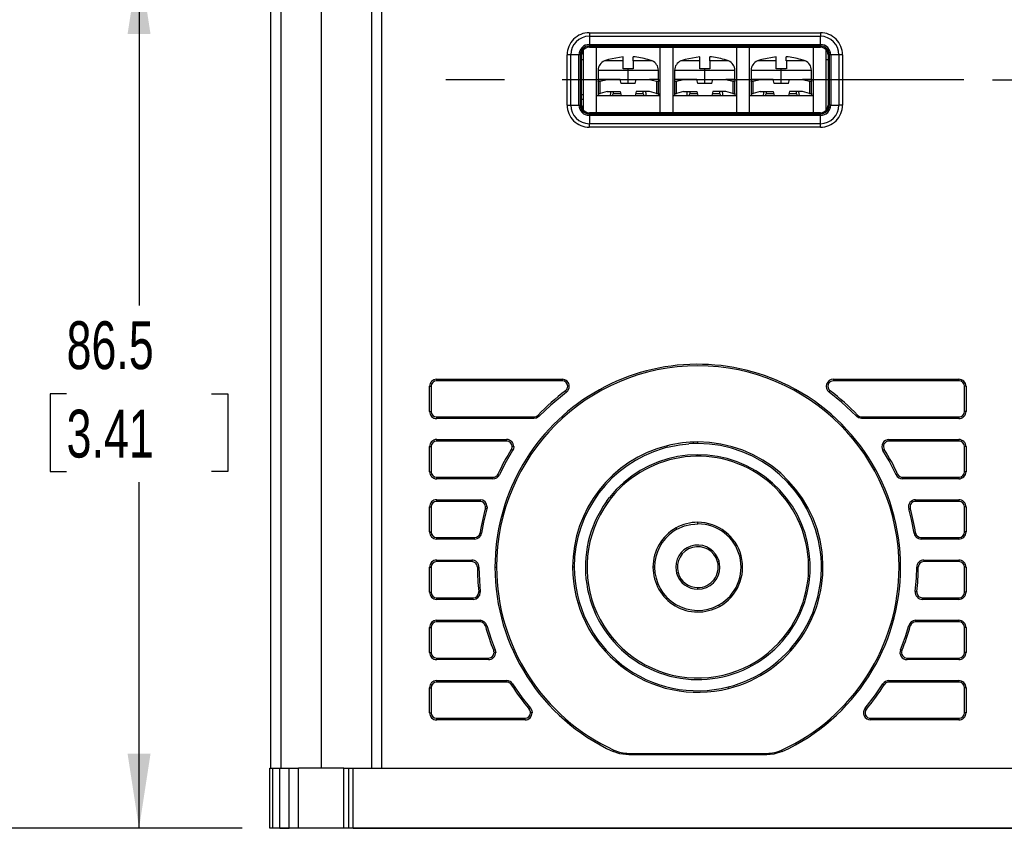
# Model space of a CAD drawing. Header units: millimetres. Extents: x 0 to 629, y 0 to 486.
# Tile 3 of 16: x 114 to 212, y 81 to 162. Entities that reach past the tile are written whole.
import ezdxf

# ---------------------------------------------------------------- set-up
doc = ezdxf.new("R2010")
doc.units = ezdxf.units.MM
doc.header["$LTSCALE"] = 2.25
doc.linetypes.add('CENTERX2', pattern=[20.32, 12.7, -2.54, 2.54, -2.54])
doc.layers.add('CENTER', color=40, linetype='CENTERX2')
doc.layers.add('DIMENSIONS', color=140, linetype='Continuous', lineweight=25)
doc.styles.add('SLDTEXTSTYLE0', font='TXT', dxfattribs={"width": 0.7})
doc.dimstyles.new('SLDDIMSTYLE0', dxfattribs={"dimtxt": 4.855518, "dimasz": 7.4295, "dimexe": 0, "dimexo": 0.0625, "dimgap": 1.213879, "dimtad": 0, "dimtih": 1, "dimtoh": 1, "dimdec": 1, "dimrnd": 1e-09, "dimzin": 4, "dimdsep": 46, "dimtxsty": 'SLDTEXTSTYLE0', "dimsah": 1, "dimcen": 0.09, "dimadec": 0, "dimazin": 1, "dimtfac": 1, "dimtdec": 1, "dimtofl": 0, "dimtmove": 0, "dimatfit": 3, "dimfxl": 0, "dimfrac": 2, "dimtolj": 1, "dimtzin": 12, "dimarcsym": 0})
doc.dimstyles.new('SLDDIMSTYLE1', dxfattribs={"dimtxt": 4.855518, "dimasz": 7.4295, "dimexe": 0, "dimexo": 0.0625, "dimgap": 1.213879, "dimtad": 0, "dimtih": 1, "dimtoh": 1, "dimdec": 1, "dimrnd": 1e-09, "dimzin": 12, "dimdsep": 46, "dimtxsty": 'SLDTEXTSTYLE0', "dimsah": 1, "dimcen": 0.09, "dimadec": 0, "dimazin": 3, "dimtfac": 1, "dimtdec": 1, "dimtofl": 0, "dimtmove": 0, "dimatfit": 3, "dimfxl": 0, "dimfrac": 2, "dimtolj": 1, "dimtzin": 12, "dimarcsym": 0})

# ---------------------------------------------------------------- blocks, each defined once
blk = doc.blocks.new('_D')
at = {"layer": 'DIMENSIONS'}
for p, q in [((209.243, 212.328), (265.759, 212.328)), ((258.615, 212.328), (258.615, 155.632)), ((251.401, 146.828), (249.77, 146.828)), ((249.77, 146.828), (249.77, 139.111)), ((265.829, 146.828), (267.46, 146.828)), ((267.46, 146.828), (267.46, 139.111)), ((249.77, 139.111), (251.401, 139.111)), ((267.46, 139.111), (265.829, 139.111)), ((258.615, 81.328), (258.615, 138.024)), ((226.555, 81.328), (265.759, 81.328))]:
    blk.add_line(p, q, dxfattribs=at)
for points in [[(258.615, 212.328), (257.472, 204.898), (259.758, 204.898)], [(258.615, 81.328), (259.758, 88.757), (257.472, 88.757)]]:
    blk.add_solid(points, dxfattribs=at)
at = {"layer": 'DIMENSIONS', "char_height": 4.7625, "attachment_point": 1, "style": 'SLDTEXTSTYLE0'}
for s, insert in [('131.0', (249.381, 154.054)), ('5.16', (251.401, 145.25))]:
    blk.add_mtext(s, dxfattribs=dict(at, insert=insert))
blk = doc.blocks.new('_D_1')
at = {"layer": 'DIMENSIONS'}
for p, q in [((210.438, 155.825), (244.615, 155.825)), ((237.471, 155.825), (237.471, 127.38)), ((230.257, 118.576), (228.626, 118.576)), ((228.626, 118.576), (228.626, 110.859)), ((244.685, 118.576), (246.316, 118.576)), ((246.316, 118.576), (246.316, 110.859)), ((228.626, 110.859), (230.257, 110.859)), ((246.316, 110.859), (244.685, 110.859)), ((237.471, 81.328), (237.471, 109.772)), ((226.45, 81.328), (244.615, 81.328))]:
    blk.add_line(p, q, dxfattribs=at)
for points in [[(237.471, 155.825), (236.328, 148.396), (238.614, 148.396)], [(237.471, 81.328), (238.614, 88.757), (236.328, 88.757)]]:
    blk.add_solid(points, dxfattribs=at)
at = {"layer": 'DIMENSIONS', "char_height": 4.7625, "attachment_point": 1, "style": 'SLDTEXTSTYLE0'}
for s, insert in [('74.5', (230.257, 125.803)), ('2.93', (230.257, 116.999))]:
    blk.add_mtext(s, dxfattribs=dict(at, insert=insert))
blk = doc.blocks.new('_D_2')
at = {"layer": 'DIMENSIONS'}
for p, q in [((148.448, 167.825), (118.315, 167.825)), ((125.459, 167.825), (125.459, 133.38)), ((118.244, 124.576), (116.614, 124.576)), ((116.614, 124.576), (116.614, 116.859)), ((132.673, 124.576), (134.304, 124.576)), ((134.304, 124.576), (134.304, 116.859)), ((116.614, 116.859), (118.244, 116.859)), ((134.304, 116.859), (132.673, 116.859)), ((125.459, 81.328), (125.459, 115.772)), ((135.735, 81.328), (118.315, 81.328))]:
    blk.add_line(p, q, dxfattribs=at)
for points in [[(125.459, 167.825), (124.316, 160.396), (126.602, 160.396)], [(125.459, 81.328), (126.602, 88.757), (124.316, 88.757)]]:
    blk.add_solid(points, dxfattribs=at)
at = {"layer": 'DIMENSIONS', "char_height": 4.7625, "attachment_point": 1, "style": 'SLDTEXTSTYLE0'}
for s, insert in [('86.5', (118.244, 131.803)), ('3.41', (118.244, 122.999))]:
    blk.add_mtext(s, dxfattribs=dict(at, insert=insert))
blk = doc.blocks.new('_D_3')
at = {"layer": 'DIMENSIONS'}
for p, q in [((138.437, 188.379), (94.099, 188.379)), ((101.243, 188.379), (101.243, 143.657)), ((94.028, 134.853), (92.398, 134.853)), ((92.398, 134.853), (92.398, 127.136)), ((108.457, 134.853), (110.088, 134.853)), ((110.088, 134.853), (110.088, 127.136)), ((92.398, 127.136), (94.028, 127.136)), ((110.088, 127.136), (108.457, 127.136)), ((101.243, 81.328), (101.243, 126.049)), ((135.735, 81.328), (94.099, 81.328))]:
    blk.add_line(p, q, dxfattribs=at)
for points in [[(101.243, 188.379), (100.1, 180.949), (102.386, 180.949)], [(101.243, 81.328), (102.386, 88.757), (100.1, 88.757)]]:
    blk.add_solid(points, dxfattribs=at)
at = {"layer": 'DIMENSIONS', "char_height": 4.7625, "attachment_point": 1, "style": 'SLDTEXTSTYLE0'}
for s, insert in [('107.1', (92.009, 142.079)), ('4.21', (94.028, 133.275))]:
    blk.add_mtext(s, dxfattribs=dict(at, insert=insert))

msp = doc.modelspace()

# ---------------------------------------------------------------- linework, layer by layer
for p, q in [((138.593, 87.328), (138.593, 185.928)), ((139.593, 87.328), (139.593, 185.928)), ((143.593, 185.928), (143.593, 87.328)), ((148.593, 185.928), (148.593, 87.328)), ((149.593, 185.928), (149.593, 87.328)), ((170.293, 160.535), (170.293, 160.181)), ((170.293, 160.535), (193.293, 160.535)), ((170.293, 160.181), (193.293, 160.181)), ((170.293, 160.181), (170.293, 159.36)), ((193.293, 160.535), (193.293, 160.181)), ((193.293, 159.36), (193.293, 160.181)), ((169.707, 152.829), (169.707, 158.82)), ((170.293, 159.36), (193.293, 159.36)), ((170.293, 159.36), (170.293, 159.216)), ((170.293, 159.216), (193.293, 159.216)), ((170.293, 159.093), (170.293, 159.216)), ((170.293, 159.093), (193.293, 159.093)), ((171.007, 152.557), (171.007, 159.093)), ((177.327, 159.093), (177.327, 152.557)), ((178.627, 152.557), (178.627, 159.093)), ((184.947, 159.093), (184.947, 152.557)), ((186.247, 152.557), (186.247, 159.093)), ((192.567, 159.093), (192.567, 152.557)), ((193.293, 159.36), (193.293, 159.216)), ((193.293, 159.093), (193.293, 159.216)), ((193.867, 152.818), (193.867, 158.831)), ((168.439, 158.328), (168.086, 158.328)), ((168.086, 153.328), (168.086, 158.328)), ((168.439, 153.328), (168.439, 158.328)), ((169.26, 158.328), (168.439, 158.328)), ((169.26, 153.328), (169.26, 158.328)), ((169.405, 158.328), (169.26, 158.328)), ((169.405, 153.328), (169.405, 158.328)), ((169.405, 158.328), (169.527, 158.328)), ((169.523, 153.328), (169.527, 158.328)), ((169.526, 157.878), (169.707, 157.878)), ((173.667, 158.138), (172.217, 157.85)), ((173.667, 157.718), (173.667, 158.138)), ((174.667, 157.718), (174.667, 158.138)), ((181.287, 158.138), (179.837, 157.85)), ((181.287, 157.718), (181.287, 158.138)), ((182.287, 157.718), (182.287, 158.138)), ((188.907, 158.138), (187.457, 157.85)), ((188.907, 157.718), (188.907, 158.138)), ((189.907, 157.718), (189.907, 158.138)), ((193.867, 157.878), (194.059, 157.878)), ((194.059, 158.328), (194.181, 158.328)), ((194.059, 158.328), (194.063, 153.328)), ((194.326, 158.328), (194.181, 158.328)), ((194.181, 158.328), (194.181, 153.328)), ((194.326, 158.328), (194.326, 153.328)), ((195.146, 158.328), (194.326, 158.328)), ((195.5, 158.328), (195.146, 158.328)), ((195.146, 158.328), (195.146, 153.328)), ((195.5, 158.328), (195.5, 153.328)), ((173.667, 157.718), (171.794, 157.718)), ((174.167, 156.928), (173.667, 156.928)), ((174.167, 156.79), (174.167, 156.928)), ((174.667, 156.928), (174.167, 156.928)), ((176.541, 157.718), (174.667, 157.718)), ((181.287, 157.718), (179.414, 157.718)), ((181.787, 156.928), (181.287, 156.928)), ((181.787, 156.79), (181.787, 156.928)), ((182.287, 156.928), (181.787, 156.928)), ((184.161, 157.718), (182.287, 157.718)), ((188.907, 157.718), (187.034, 157.718)), ((189.407, 156.928), (188.907, 156.928)), ((189.407, 156.79), (189.407, 156.928)), ((189.907, 156.928), (189.407, 156.928)), ((191.781, 157.718), (189.907, 157.718)), ((171.167, 156.79), (171.167, 155.878)), ((171.167, 156.79), (174.167, 156.79)), ((171.167, 155.878), (171.167, 155.692)), ((172.06, 155.878), (171.167, 155.878)), ((171.367, 155.692), (172.06, 155.878)), ((173.367, 155.878), (172.06, 155.878)), ((173.367, 155.878), (174.167, 155.878)), ((173.467, 155.478), (173.367, 155.878)), ((174.167, 155.878), (174.167, 156.79)), ((174.167, 156.79), (177.167, 156.79)), ((174.167, 155.878), (174.967, 155.878)), ((174.167, 155.478), (174.167, 155.878)), ((174.867, 155.478), (174.967, 155.878)), ((174.967, 155.878), (176.275, 155.878)), ((176.275, 155.878), (176.967, 155.692)), ((177.167, 155.878), (176.275, 155.878)), ((177.167, 155.878), (177.167, 156.79)), ((177.167, 155.878), (177.167, 155.692)), ((178.787, 156.79), (178.787, 155.878)), ((178.787, 156.79), (181.787, 156.79)), ((178.787, 155.878), (178.787, 155.692)), ((179.68, 155.878), (178.787, 155.878)), ((178.987, 155.692), (179.68, 155.878)), ((180.987, 155.878), (179.68, 155.878)), ((181.087, 155.478), (180.987, 155.878)), ((180.987, 155.878), (181.787, 155.878)), ((181.787, 156.79), (184.787, 156.79)), ((181.787, 155.878), (181.787, 156.79)), ((181.787, 155.878), (182.587, 155.878)), ((181.787, 155.478), (181.787, 155.878)), ((182.487, 155.478), (182.587, 155.878)), ((182.587, 155.878), (183.895, 155.878)), ((183.895, 155.878), (184.587, 155.692)), ((184.787, 155.878), (183.895, 155.878)), ((184.787, 155.878), (184.787, 156.79)), ((184.787, 155.878), (184.787, 155.692)), ((186.407, 156.79), (186.407, 155.878)), ((186.407, 156.79), (189.407, 156.79)), ((186.407, 155.878), (186.407, 155.692)), ((187.3, 155.878), (186.407, 155.878)), ((186.607, 155.692), (187.3, 155.878)), ((188.607, 155.878), (187.3, 155.878)), ((188.707, 155.478), (188.607, 155.878)), ((188.607, 155.878), (189.407, 155.878)), ((189.407, 155.878), (189.407, 156.79)), ((189.407, 156.79), (192.407, 156.79)), ((189.407, 155.878), (190.219, 155.878)), ((189.407, 155.478), (189.407, 155.878)), ((190.107, 155.478), (190.207, 155.878)), ((190.207, 155.878), (191.515, 155.878)), ((191.515, 155.878), (192.207, 155.692)), ((192.407, 155.878), (191.515, 155.878)), ((192.407, 155.878), (192.407, 156.79)), ((192.407, 155.878), (192.407, 155.692)), ((171.167, 155.692), (171.167, 154.492)), ((171.367, 154.492), (171.367, 155.692)), ((174.867, 155.478), (173.467, 155.478)), ((176.967, 155.692), (176.967, 154.492)), ((177.167, 154.492), (177.167, 155.692)), ((178.787, 155.692), (178.787, 154.492)), ((178.987, 154.492), (178.987, 155.692)), ((182.487, 155.478), (181.087, 155.478)), ((184.587, 155.692), (184.587, 154.492)), ((184.787, 154.492), (184.787, 155.692)), ((186.407, 155.692), (186.407, 154.492)), ((186.607, 154.492), (186.607, 155.692)), ((190.107, 155.478), (188.707, 155.478)), ((192.207, 155.692), (192.207, 154.492)), ((192.407, 154.492), (192.407, 155.692)), ((169.524, 154.378), (169.707, 154.378)), ((171.007, 154.278), (177.327, 154.278)), ((171.167, 154.491), (171.167, 154.278)), ((172.06, 154.678), (171.367, 154.492)), ((172.06, 154.678), (173.367, 154.678)), ((172.667, 154.478), (172.567, 154.278)), ((172.667, 154.678), (172.667, 154.478)), ((172.667, 154.478), (173.417, 154.478)), ((173.367, 154.678), (173.467, 154.278)), ((174.967, 154.678), (174.867, 154.278)), ((174.917, 154.478), (175.667, 154.478)), ((176.275, 154.678), (174.967, 154.678)), ((175.667, 154.478), (175.667, 154.678)), ((175.767, 154.278), (175.667, 154.478)), ((176.967, 154.492), (176.275, 154.678)), ((177.167, 154.491), (177.167, 154.278)), ((178.627, 154.278), (184.947, 154.278)), ((178.787, 154.491), (178.787, 154.278)), ((179.68, 154.678), (178.987, 154.492)), ((179.68, 154.678), (180.987, 154.678)), ((180.287, 154.478), (180.187, 154.278)), ((180.287, 154.678), (180.287, 154.478)), ((180.287, 154.478), (181.037, 154.478)), ((180.987, 154.678), (181.087, 154.278)), ((182.587, 154.678), (182.487, 154.278)), ((182.537, 154.478), (183.287, 154.478)), ((183.895, 154.678), (182.587, 154.678)), ((183.287, 154.478), (183.287, 154.678)), ((183.387, 154.278), (183.287, 154.478)), ((184.587, 154.492), (183.895, 154.678)), ((184.787, 154.491), (184.787, 154.278)), ((186.247, 154.278), (192.567, 154.278)), ((186.407, 154.491), (186.407, 154.278)), ((187.3, 154.678), (186.607, 154.492)), ((187.3, 154.678), (188.607, 154.678)), ((187.907, 154.478), (187.807, 154.278)), ((187.907, 154.678), (187.907, 154.478)), ((187.907, 154.478), (188.657, 154.478)), ((188.607, 154.678), (188.707, 154.278)), ((190.207, 154.678), (190.107, 154.278)), ((190.157, 154.478), (190.907, 154.478)), ((191.515, 154.678), (190.207, 154.678)), ((190.907, 154.478), (190.907, 154.678)), ((191.007, 154.278), (190.907, 154.478)), ((192.207, 154.492), (191.515, 154.678)), ((192.407, 154.491), (192.407, 154.278)), ((168.086, 153.328), (168.439, 153.328)), ((168.439, 153.328), (169.26, 153.328)), ((169.26, 153.328), (169.405, 153.328)), ((169.523, 153.328), (169.405, 153.328)), ((169.707, 153.888), (169.563, 153.888)), ((194.063, 153.328), (194.181, 153.328)), ((194.326, 153.328), (194.181, 153.328)), ((194.326, 153.328), (195.146, 153.328)), ((195.5, 153.328), (195.146, 153.328)), ((170.293, 152.557), (170.293, 152.439)), ((193.293, 152.557), (170.293, 152.557)), ((193.293, 152.439), (170.293, 152.439)), ((170.293, 152.295), (170.293, 152.439)), ((170.293, 152.295), (170.293, 151.474)), ((193.293, 152.295), (170.293, 152.295)), ((193.293, 152.557), (193.293, 152.439)), ((193.293, 152.295), (193.293, 152.439)), ((193.293, 151.474), (193.293, 152.295)), ((170.293, 151.121), (170.293, 151.474)), ((193.293, 151.474), (170.293, 151.474)), ((193.293, 151.121), (170.293, 151.121)), ((193.293, 151.121), (193.293, 151.474)), ((155.093, 126.035), (167.593, 126.035)), ((155.093, 125.877), (155.093, 126.035)), ((167.593, 125.877), (155.093, 125.877)), ((167.593, 126.035), (167.593, 125.877)), ((194.593, 126.035), (207.093, 126.035)), ((194.593, 126.035), (194.593, 125.877)), ((207.093, 125.877), (194.593, 125.877)), ((207.093, 126.035), (207.093, 125.877)), ((154.386, 122.828), (154.386, 125.328)), ((154.386, 125.328), (154.543, 125.328)), ((154.543, 125.328), (154.543, 122.828)), ((168.017, 124.762), (167.923, 124.888)), ((194.169, 124.762), (194.263, 124.888)), ((207.8, 125.328), (207.643, 125.328)), ((207.643, 122.828), (207.643, 125.328)), ((207.8, 125.328), (207.8, 122.828)), ((154.386, 122.828), (154.543, 122.828)), ((207.8, 122.828), (207.643, 122.828)), ((155.093, 122.121), (155.093, 122.278)), ((155.093, 122.278), (164.783, 122.278)), ((164.783, 122.121), (155.093, 122.121)), ((164.783, 122.121), (164.783, 122.278)), ((165.296, 122.341), (165.182, 122.449)), ((196.89, 122.341), (197.004, 122.449)), ((197.402, 122.121), (197.402, 122.278)), ((197.402, 122.278), (207.093, 122.278)), ((207.093, 122.121), (197.402, 122.121)), ((207.093, 122.278), (207.093, 122.121)), ((155.093, 120.035), (162.06, 120.035)), ((155.093, 119.877), (155.093, 120.035)), ((162.06, 119.877), (155.093, 119.877)), ((162.06, 120.035), (162.06, 119.877)), ((200.126, 120.035), (207.093, 120.035)), ((200.126, 120.035), (200.126, 119.877)), ((207.093, 119.877), (200.126, 119.877)), ((207.093, 120.035), (207.093, 119.877)), ((154.386, 116.828), (154.386, 119.328)), ((154.386, 119.328), (154.543, 119.328)), ((154.543, 119.328), (154.543, 116.828)), ((162.658, 118.951), (162.525, 119.034)), ((162.767, 119.328), (162.61, 119.328)), ((178.076, 119.258), (178.038, 119.41)), ((199.528, 118.951), (199.661, 119.034)), ((207.8, 119.328), (207.643, 119.328)), ((207.643, 116.828), (207.643, 119.328)), ((207.8, 119.328), (207.8, 116.828)), ((154.386, 116.828), (154.543, 116.828)), ((207.8, 116.828), (207.643, 116.828)), ((155.093, 116.121), (155.093, 116.278)), ((155.093, 116.278), (160.697, 116.278)), ((160.697, 116.121), (155.093, 116.121)), ((160.697, 116.121), (160.697, 116.278)), ((161.338, 116.529), (161.195, 116.596)), ((200.848, 116.529), (200.991, 116.596)), ((201.489, 116.121), (201.489, 116.278)), ((201.489, 116.278), (207.093, 116.278)), ((207.093, 116.121), (201.489, 116.121)), ((207.093, 116.278), (207.093, 116.121)), ((155.093, 114.035), (159.408, 114.035)), ((155.093, 113.877), (155.093, 114.035)), ((159.408, 113.877), (155.093, 113.877)), ((159.408, 114.035), (159.408, 113.877)), ((172.001, 113.859), (172.129, 113.767)), ((202.778, 114.035), (207.093, 114.035)), ((202.778, 114.035), (202.778, 113.877)), ((207.093, 113.877), (202.778, 113.877)), ((207.093, 114.035), (207.093, 113.877)), ((154.386, 110.828), (154.386, 113.328)), ((154.386, 113.328), (154.543, 113.328)), ((154.543, 113.328), (154.543, 110.828)), ((160.089, 113.139), (159.937, 113.181)), ((202.097, 113.139), (202.248, 113.181)), ((207.8, 113.328), (207.643, 113.328)), ((207.643, 110.828), (207.643, 113.328)), ((207.8, 113.328), (207.8, 110.828)), ((154.386, 110.828), (154.543, 110.828)), ((179.005, 111.093), (178.929, 111.231)), ((207.8, 110.828), (207.643, 110.828)), ((155.093, 110.121), (155.093, 110.278)), ((155.093, 110.278), (158.867, 110.278)), ((158.867, 110.121), (155.093, 110.121)), ((158.867, 110.121), (158.867, 110.278)), ((159.565, 110.718), (159.41, 110.742)), ((202.62, 110.718), (202.776, 110.742)), ((203.319, 110.121), (203.319, 110.278)), ((203.319, 110.278), (207.093, 110.278)), ((207.093, 110.121), (203.319, 110.121)), ((207.093, 110.278), (207.093, 110.121)), ((155.093, 108.035), (158.593, 108.035)), ((155.093, 107.877), (155.093, 108.035)), ((158.593, 107.877), (155.093, 107.877)), ((158.593, 108.035), (158.593, 107.877)), ((183.056, 107.872), (183.208, 107.914)), ((203.593, 108.035), (207.093, 108.035)), ((203.593, 108.035), (203.593, 107.877)), ((207.093, 107.877), (203.593, 107.877)), ((207.093, 108.035), (207.093, 107.877)), ((154.386, 104.828), (154.386, 107.328)), ((154.386, 107.328), (154.543, 107.328)), ((154.543, 107.328), (154.543, 104.828)), ((159.3, 107.328), (159.143, 107.328)), ((168.787, 107.328), (168.63, 107.328)), ((176.787, 107.328), (176.63, 107.328)), ((201.287, 107.328), (201.13, 107.328)), ((202.886, 107.328), (203.043, 107.328)), ((207.8, 107.328), (207.643, 107.328)), ((207.643, 104.828), (207.643, 107.328)), ((207.8, 107.328), (207.8, 104.828)), ((178.978, 106.741), (179.13, 106.784)), ((159.435, 104.906), (159.278, 104.889)), ((202.751, 104.905), (202.907, 104.888)), ((154.386, 104.828), (154.543, 104.828)), ((155.093, 104.121), (155.093, 104.278)), ((155.093, 104.278), (158.733, 104.278)), ((158.734, 104.121), (155.093, 104.121)), ((158.734, 104.121), (158.733, 104.278)), ((203.453, 104.121), (203.453, 104.278)), ((203.453, 104.278), (207.093, 104.278)), ((207.093, 104.121), (203.453, 104.121)), ((207.093, 104.278), (207.093, 104.121)), ((207.8, 104.828), (207.643, 104.828)), ((183.257, 103.425), (183.181, 103.562)), ((155.093, 102.035), (159.408, 102.035)), ((155.093, 101.877), (155.093, 102.035)), ((159.408, 102.035), (159.408, 101.877)), ((202.778, 102.035), (207.093, 102.035)), ((202.778, 102.035), (202.778, 101.877)), ((207.093, 102.035), (207.093, 101.877)), ((154.386, 98.828), (154.386, 101.328)), ((154.386, 101.328), (154.543, 101.328)), ((154.543, 101.328), (154.543, 98.828)), ((159.408, 101.877), (155.093, 101.877)), ((160.089, 101.516), (159.937, 101.474)), ((202.097, 101.516), (202.248, 101.474)), ((207.093, 101.877), (202.778, 101.877)), ((207.8, 101.328), (207.643, 101.328)), ((207.643, 98.828), (207.643, 101.328)), ((207.8, 101.328), (207.8, 98.828)), ((190.057, 100.888), (190.185, 100.797)), ((160.915, 99.095), (160.769, 99.035)), ((201.271, 99.095), (201.416, 99.035)), ((154.386, 98.828), (154.543, 98.828)), ((155.093, 98.121), (155.093, 98.278)), ((155.093, 98.278), (160.26, 98.278)), ((160.26, 98.121), (155.093, 98.121)), ((160.26, 98.121), (160.26, 98.278)), ((201.925, 98.121), (201.925, 98.278)), ((201.925, 98.278), (207.093, 98.278)), ((207.093, 98.121), (201.925, 98.121)), ((207.093, 98.278), (207.093, 98.121)), ((207.8, 98.828), (207.643, 98.828)), ((154.386, 92.828), (154.386, 95.328)), ((154.386, 95.328), (154.543, 95.328)), ((154.543, 95.328), (154.543, 92.828)), ((155.093, 96.035), (162.06, 96.035)), ((155.093, 95.877), (155.093, 96.035)), ((162.06, 95.877), (155.093, 95.877)), ((162.06, 96.035), (162.06, 95.877)), ((162.658, 95.705), (162.525, 95.621)), ((184.148, 95.245), (184.109, 95.397)), ((199.528, 95.705), (199.661, 95.621)), ((200.126, 96.035), (207.093, 96.035)), ((200.126, 96.035), (200.126, 95.877)), ((207.093, 95.877), (200.126, 95.877)), ((207.093, 96.035), (207.093, 95.877)), ((207.8, 95.328), (207.643, 95.328)), ((207.643, 92.828), (207.643, 95.328)), ((207.8, 95.328), (207.8, 92.828)), ((164.429, 93.283), (164.309, 93.182)), ((197.757, 93.283), (197.877, 93.182)), ((154.386, 92.828), (154.543, 92.828)), ((155.093, 92.121), (155.093, 92.278)), ((155.093, 92.278), (163.888, 92.278)), ((163.888, 92.121), (163.888, 92.278)), ((198.297, 92.121), (198.297, 92.278)), ((198.297, 92.278), (207.093, 92.278)), ((207.093, 92.278), (207.093, 92.121)), ((207.8, 92.828), (207.643, 92.828)), ((163.888, 92.121), (155.093, 92.121)), ((207.093, 92.121), (198.297, 92.121)), ((172.68, 88.969), (172.745, 89.112)), ((174.219, 88.633), (174.219, 88.791)), ((174.219, 88.791), (187.967, 88.791)), ((187.967, 88.633), (174.219, 88.633)), ((187.967, 88.633), (187.967, 88.791)), ((189.44, 89.112), (189.506, 88.969)), ((138.488, 81.353), (138.488, 87.328)), ((138.488, 87.328), (138.781, 87.328)), ((138.781, 81.353), (138.781, 87.328)), ((138.781, 87.328), (139.488, 87.328)), ((139.488, 81.353), (139.488, 87.328)), ((139.488, 87.328), (140.395, 87.328)), ((140.395, 81.353), (140.395, 87.328)), ((140.395, 87.328), (141.343, 87.328)), ((141.343, 81.353), (141.343, 87.328)), ((145.843, 87.328), (141.343, 87.328)), ((145.843, 81.353), (145.843, 87.328)), ((145.843, 87.328), (146.343, 87.328)), ((146.343, 81.353), (146.343, 87.328)), ((146.343, 87.328), (146.79, 87.328)), ((146.79, 81.353), (146.79, 87.328)), ((146.79, 87.328), (215.395, 87.328)), ((138.488, 81.328), (138.488, 81.353)), ((138.781, 81.353), (138.488, 81.353)), ((139.488, 81.353), (138.781, 81.353)), ((139.488, 81.328), (139.488, 81.353)), ((140.395, 81.353), (139.488, 81.353)), ((139.488, 81.328), (140.395, 81.328)), ((140.395, 81.353), (140.395, 81.328)), ((141.343, 81.353), (140.395, 81.353)), ((141.343, 81.328), (141.343, 81.353)), ((145.843, 81.328), (141.344, 81.328)), ((145.843, 81.328), (145.843, 81.353)), ((146.343, 81.353), (145.843, 81.353)), ((146.79, 81.353), (146.343, 81.353)), ((146.791, 81.353), (146.79, 81.328)), ((215.395, 81.353), (146.79, 81.353)), ((146.79, 81.328), (215.395, 81.328))]:
    msp.add_line(p, q)
at = {"flags": 128}
for points in [[(172.217, 157.85), (172.217, 157.868), (172.217, 157.871)], [(176.117, 157.871), (176.117, 157.865), (176.117, 157.85)], [(179.837, 157.85), (179.837, 157.868), (179.837, 157.871)], [(183.737, 157.871), (183.737, 157.865), (183.737, 157.85)], [(187.457, 157.85), (187.457, 157.868), (187.457, 157.871)], [(191.357, 157.871), (191.357, 157.865), (191.357, 157.85)], [(171.367, 155.692), (171.327, 155.682), (171.289, 155.675), (171.255, 155.671), (171.226, 155.67), (171.202, 155.671), (171.183, 155.675), (171.172, 155.682), (171.167, 155.692)], [(177.167, 155.692), (177.163, 155.682), (177.151, 155.675), (177.133, 155.671), (177.109, 155.67), (177.08, 155.671), (177.046, 155.675), (177.008, 155.682), (176.967, 155.692)], [(178.987, 155.692), (178.947, 155.682), (178.909, 155.675), (178.875, 155.671), (178.846, 155.67), (178.822, 155.671), (178.803, 155.675), (178.792, 155.682), (178.787, 155.692)], [(184.787, 155.692), (184.783, 155.682), (184.771, 155.675), (184.753, 155.671), (184.729, 155.67), (184.7, 155.671), (184.666, 155.675), (184.628, 155.682), (184.587, 155.692)], [(186.607, 155.692), (186.567, 155.682), (186.529, 155.675), (186.495, 155.671), (186.466, 155.67), (186.442, 155.671), (186.423, 155.675), (186.412, 155.682), (186.407, 155.692)], [(192.407, 155.692), (192.403, 155.682), (192.391, 155.675), (192.373, 155.671), (192.349, 155.67), (192.32, 155.671), (192.286, 155.675), (192.248, 155.682), (192.207, 155.692)], [(171.167, 154.492), (171.172, 154.482), (171.183, 154.475), (171.202, 154.471), (171.226, 154.47), (171.255, 154.471), (171.289, 154.475), (171.327, 154.482), (171.367, 154.492)], [(172.401, 154.278), (172.424, 154.503), (172.444, 154.678)], [(175.891, 154.678), (175.916, 154.455), (175.934, 154.278)], [(176.967, 154.492), (177.008, 154.482), (177.046, 154.475), (177.08, 154.471), (177.109, 154.47), (177.133, 154.471), (177.151, 154.475), (177.163, 154.482), (177.167, 154.492)], [(178.787, 154.492), (178.792, 154.482), (178.803, 154.475), (178.822, 154.471), (178.846, 154.47), (178.875, 154.471), (178.909, 154.475), (178.947, 154.482), (178.987, 154.492)], [(180.021, 154.278), (180.044, 154.503), (180.064, 154.678)], [(183.511, 154.678), (183.536, 154.455), (183.554, 154.278)], [(184.587, 154.492), (184.628, 154.482), (184.666, 154.475), (184.7, 154.471), (184.729, 154.47), (184.753, 154.471), (184.771, 154.475), (184.783, 154.482), (184.787, 154.492)], [(186.407, 154.492), (186.412, 154.482), (186.423, 154.475), (186.442, 154.471), (186.466, 154.47), (186.495, 154.471), (186.529, 154.475), (186.567, 154.482), (186.607, 154.492)], [(187.641, 154.278), (187.664, 154.503), (187.684, 154.678)], [(191.131, 154.678), (191.156, 154.455), (191.174, 154.278)], [(192.207, 154.492), (192.248, 154.482), (192.286, 154.475), (192.32, 154.471), (192.349, 154.47), (192.373, 154.471), (192.391, 154.475), (192.403, 154.482), (192.407, 154.492)], [(168.017, 124.762), (166.443, 123.462), (165.296, 122.341)], [(168.3, 125.328), (168.28, 125.328), (168.26, 125.328), (168.24, 125.328), (168.22, 125.328), (168.201, 125.328), (168.181, 125.328), (168.162, 125.328), (168.143, 125.328)], [(196.89, 122.341), (195.416, 123.753), (194.169, 124.762)], [(165.296, 122.341), (165.03, 122.165), (164.783, 122.121)], [(197.402, 122.121), (197.092, 122.192), (196.89, 122.341)], [(181.093, 119.633), (180.598, 119.623), (180.208, 119.601)], [(181.093, 119.633), (181.093, 119.653), (181.093, 119.673), (181.093, 119.693), (181.093, 119.713), (181.093, 119.733), (181.093, 119.752), (181.093, 119.771), (181.093, 119.791)], [(162.658, 118.951), (161.881, 117.615), (161.338, 116.529)], [(162.767, 119.328), (162.733, 119.109), (162.658, 118.951)], [(178.076, 119.258), (177.833, 119.194), (177.642, 119.139)], [(178.076, 119.258), (179.263, 119.496), (180.208, 119.601)], [(200.848, 116.529), (200.146, 117.906), (199.528, 118.951)], [(172.001, 113.859), (172.163, 114.079), (172.294, 114.248)], [(160.089, 113.139), (159.762, 111.79), (159.565, 110.718)], [(160.115, 113.328), (160.095, 113.328), (160.075, 113.328), (160.055, 113.328), (160.035, 113.328), (160.015, 113.328), (159.996, 113.328), (159.976, 113.328), (159.957, 113.328)], [(160.115, 113.328), (160.107, 113.222), (160.089, 113.139)], [(202.62, 110.718), (202.361, 112.081), (202.097, 113.139)], [(181.093, 111.633), (181.093, 111.653), (181.093, 111.673), (181.093, 111.693), (181.093, 111.713), (181.093, 111.733), (181.093, 111.752), (181.093, 111.771), (181.093, 111.791)], [(179.005, 111.093), (178.802, 110.973), (178.647, 110.871)], [(179.005, 111.093), (179.767, 111.424), (180.401, 111.577)], [(180.401, 111.577), (180.787, 111.622), (181.093, 111.633)], [(183.287, 107.328), (183.262, 107.659), (183.208, 107.914)], [(159.3, 107.328), (159.342, 105.97), (159.435, 104.906)], [(160.898, 107.328), (160.918, 107.328), (160.938, 107.328), (160.958, 107.328), (160.978, 107.328), (160.998, 107.328), (161.017, 107.328), (161.037, 107.328), (161.056, 107.328)], [(178.898, 107.328), (178.923, 106.997), (178.978, 106.741)], [(202.751, 104.905), (202.86, 106.26), (202.886, 107.328)], [(159.435, 104.906), (159.438, 104.862), (159.439, 104.828)], [(181.093, 105.133), (181.093, 105.153), (181.093, 105.173), (181.093, 105.193), (181.093, 105.213), (181.093, 105.232), (181.093, 105.252), (181.093, 105.271), (181.093, 105.291)], [(159.439, 104.828), (159.419, 104.828), (159.399, 104.828), (159.379, 104.828), (159.36, 104.828), (159.34, 104.828), (159.32, 104.828), (159.301, 104.828), (159.282, 104.828)], [(190.185, 100.797), (190.874, 101.883), (191.325, 102.788)], [(160.089, 101.516), (160.516, 100.148), (160.915, 99.095)], [(201.271, 99.095), (201.768, 100.439), (202.097, 101.516)], [(189.892, 100.407), (190.058, 100.624), (190.185, 100.797)], [(160.915, 99.095), (160.957, 98.947), (160.967, 98.828)], [(160.967, 98.828), (160.947, 98.828), (160.927, 98.828), (160.907, 98.828), (160.888, 98.828), (160.868, 98.828), (160.848, 98.828), (160.829, 98.828), (160.81, 98.828)], [(162.658, 95.705), (163.609, 94.319), (164.429, 93.283)], [(197.757, 93.283), (198.79, 94.609), (199.528, 95.705)], [(164.429, 93.283), (164.562, 93.044), (164.595, 92.828)], [(164.595, 92.828), (164.575, 92.828), (164.555, 92.828), (164.535, 92.828), (164.516, 92.828), (164.496, 92.828), (164.476, 92.828), (164.457, 92.828), (164.438, 92.828)], [(174.219, 88.633), (173.339, 88.74), (172.68, 88.969)], [(189.506, 88.969), (188.662, 88.699), (187.967, 88.633)]]:
    msp.add_lwpolyline(points, dxfattribs=at)
for centre, radius, start, end in [((170.292, 158.328), 2.207, 89.98777, 180.01223), ((170.293, 158.328), 1.854, 90, 180), ((193.293, 158.328), 2.207, 359.98777, 90.01223), ((193.293, 158.328), 1.854, 0, 90), ((170.293, 158.328), 1.033, 90, 180), ((170.293, 158.328), 0.888, 90, 180), ((170.293, 158.327), 0.766, 89.99781, 179.95846), ((193.293, 158.328), 1.033, 0, 90), ((193.293, 158.328), 0.888, 0, 90), ((193.293, 158.327), 0.766, 0.04154, 90.00219), ((174.127, 151.92), 6.249, 107.78939, 111.91674), ((174.167, 151.821), 6.337, 72.07951, 85.47485), ((174.167, 151.821), 6.357, 68.07848, 72.13688), ((181.747, 151.92), 6.249, 107.78939, 111.91674), ((181.787, 151.821), 6.337, 72.07951, 85.47485), ((181.787, 151.821), 6.357, 68.07848, 72.13688), ((189.367, 151.92), 6.249, 107.78939, 111.91674), ((189.407, 151.821), 6.337, 72.07951, 85.47485), ((189.407, 151.821), 6.357, 68.07848, 72.13688), ((172.167, 156.79), 1, 111.92152, 180), ((-182.578, 157.323), 356.245, 359.93644, 0.06356), ((530.913, 157.323), 356.245, 179.93644, 180.06356), ((176.167, 156.79), 1, 0, 68.07848), ((179.787, 156.79), 1, 111.92152, 180), ((-174.958, 157.323), 356.245, 359.93644, 0.06356), ((538.533, 157.323), 356.245, 179.93644, 180.06356), ((183.787, 156.79), 1, 0, 68.07848), ((187.407, 156.79), 1, 111.92152, 180), ((-167.338, 157.323), 356.245, 359.93644, 0.06356), ((546.153, 157.323), 356.245, 179.93644, 180.06356), ((191.407, 156.79), 1, 0, 68.07848), ((170.292, 153.327), 2.207, 179.98777, 270.01223), ((170.293, 153.328), 1.854, 180, 270), ((170.293, 153.328), 1.033, 180, 270), ((170.293, 153.328), 0.888, 180, 270), ((170.293, 153.327), 0.77, 179.95846, 269.99777), ((193.293, 153.327), 2.207, 269.98777, 0.01223), ((193.293, 153.328), 1.854, 270, 360), ((193.293, 153.328), 1.033, 270, 0), ((193.293, 153.328), 0.888, 270, 0), ((193.293, 153.327), 0.77, 270.00223, 0.04154), ((181.093, 107.328), 20.194, 65.37929, 180.00061), ((181.093, 107.328), 20.037, 0, 180), ((155.093, 125.328), 0.707, 89.98273, 180.01727), ((155.093, 125.328), 0.55, 90, 180), ((167.593, 125.328), 0.707, 359.96316, 90.03752), ((167.593, 125.328), 0.55, 0, 90), ((181.093, 107.328), 20.194, 359.9995, 65.38052), ((194.593, 125.328), 0.707, 90, 233.1301), ((194.593, 125.328), 0.55, 90, 233.1301), ((207.093, 125.328), 0.707, 359.98273, 90.01727), ((207.093, 125.328), 0.55, 0, 90), ((181.093, 107.328), 21.95, 126.8699, 136.45778), ((167.593, 125.328), 0.55, 306.8699, 0), ((167.593, 125.328), 0.707, 306.87059, 359.99795), ((181.093, 107.328), 21.95, 43.54222, 53.1301), ((155.093, 122.827), 0.707, 179.98273, 270.01727), ((155.093, 122.828), 0.55, 180, 270), ((207.093, 122.827), 0.707, 269.98273, 0.01727), ((207.093, 122.828), 0.55, 270, 360), ((164.783, 122.828), 0.55, 270, 316.45778), ((197.402, 122.828), 0.55, 223.54222, 270), ((155.093, 119.328), 0.707, 89.98273, 180.01727), ((155.093, 119.328), 0.55, 90, 180), ((162.061, 119.328), 0.706, 359.93839, 90.06135), ((162.06, 119.328), 0.55, 0, 90), ((181.093, 107.328), 12.463, 90, 104.18892), ((181.093, 107.328), 12.463, 284.18892, 90), ((181.093, 107.328), 12.306, 284.18869, 90.00013), ((200.126, 119.328), 0.707, 90, 212.23095), ((200.126, 119.328), 0.55, 90, 212.23095), ((207.093, 119.328), 0.707, 359.98273, 90.01727), ((207.093, 119.328), 0.55, 0, 90), ((181.093, 107.328), 21.95, 147.76905, 155.02503), ((162.06, 119.328), 0.55, 327.76905, 0), ((181.093, 107.328), 12.463, 104.18892, 180), ((181.092, 107.328), 12.305, 106.28356, 180.0013), ((181.093, 107.328), 21.95, 24.97497, 32.23095), ((181.093, 107.328), 11.037, 324.3092, 144.30919), ((181.093, 107.328), 11.194, 336.07407, 141.81342), ((155.093, 116.827), 0.707, 179.98273, 270.01727), ((155.093, 116.828), 0.55, 180, 270), ((207.093, 116.827), 0.707, 269.98273, 0.01727), ((207.093, 116.828), 0.55, 270, 360), ((160.697, 116.828), 0.55, 270, 335.02503), ((160.699, 116.824), 0.704, 269.82933, 335.19571), ((201.487, 116.824), 0.704, 204.80429, 270.17067), ((201.489, 116.828), 0.55, 204.97497, 270), ((155.093, 113.328), 0.707, 89.98273, 180.01727), ((155.093, 113.328), 0.55, 90, 180), ((159.408, 113.327), 0.707, 0.01275, 89.99974), ((159.408, 113.328), 0.55, 0, 90), ((181.093, 107.328), 11.194, 144.30919, 321.81342), ((181.093, 107.328), 11.037, 144.30919, 324.3092), ((202.778, 113.328), 0.707, 89.98085, 195.48516), ((202.778, 113.328), 0.55, 90, 195.46601), ((207.093, 113.328), 0.707, 359.98273, 90.01727), ((207.093, 113.328), 0.55, 0, 90), ((181.093, 107.328), 21.95, 164.53399, 171.05098), ((159.408, 113.328), 0.55, 344.53399, 0), ((181.093, 107.328), 21.95, 8.94902, 15.46601), ((181.093, 107.328), 4.463, 90, 119.00539), ((181.093, 107.328), 4.463, 299.00539, 90), ((155.093, 110.827), 0.707, 179.98273, 270.01727), ((155.093, 110.828), 0.55, 180, 270), ((181.093, 107.328), 4.463, 119.00539, 180), ((181.092, 107.328), 4.304, 124.60552, 180.00891), ((181.093, 107.328), 4.306, 299.00761, 89.99694), ((207.093, 110.827), 0.707, 269.98273, 0.01727), ((207.093, 110.828), 0.55, 270, 360), ((158.867, 110.828), 0.55, 270, 351.05098), ((158.867, 110.827), 0.707, 269.9855, 351.06548), ((203.319, 110.827), 0.707, 188.93452, 270.01449), ((203.319, 110.828), 0.55, 188.94902, 270), ((181.093, 107.328), 2.195, 15.49161, 180.00023), ((181.093, 107.328), 2.037, 15.49138, 195.49138), ((155.093, 107.328), 0.707, 89.98273, 180.01727), ((155.093, 107.328), 0.55, 90, 180), ((158.593, 107.328), 0.707, 359.98273, 90.01727), ((158.593, 107.328), 0.55, 0, 90), ((181.093, 107.328), 2.037, 270, 15.49138), ((203.593, 107.328), 0.707, 89.98273, 180.01727), ((203.593, 107.328), 0.55, 90, 180), ((207.093, 107.328), 0.707, 359.98273, 90.01727), ((207.093, 107.328), 0.55, 0, 90), ((181.093, 107.328), 21.95, 180, 186.37937), ((181.092, 107.327), 20.194, 179.99928, 245.38104), ((181.093, 107.328), 20.037, 180, 245.38002), ((181.093, 107.328), 12.463, 180, 284.18892), ((181.093, 107.327), 12.305, 179.99849, 284.19048), ((181.093, 107.328), 4.463, 180, 299.00539), ((181.093, 107.328), 4.305, 179.99846, 299.00695), ((181.092, 107.328), 2.195, 270.01207, 359.99563), ((181.093, 107.328), 20.037, 294.61998, 0), ((181.093, 107.327), 20.194, 294.61948, 0.0005), ((181.093, 107.328), 21.95, 353.61831, 360), ((181.093, 107.328), 2.195, 195.50061, 269.98953), ((181.093, 107.328), 2.037, 195.49138, 270), ((203.453, 104.827), 0.707, 173.73674, 270.01773), ((155.093, 104.827), 0.707, 179.98273, 270.01727), ((155.093, 104.828), 0.55, 180, 270), ((158.732, 104.828), 0.55, 270.08435, 0), ((158.732, 104.828), 0.707, 270.14021, 359.97807), ((158.732, 104.828), 0.55, 0, 6.37937), ((203.453, 104.828), 0.55, 173.71308, 270), ((207.093, 104.827), 0.707, 269.98273, 0.01727), ((207.093, 104.828), 0.55, 270, 360), ((155.093, 101.328), 0.707, 89.98273, 180.01727), ((159.408, 101.328), 0.707, 15.45297, 90.01304), ((202.778, 101.328), 0.707, 89.98696, 164.54703), ((207.093, 101.328), 0.707, 359.98273, 90.01727), ((155.093, 101.328), 0.55, 90, 180), ((159.408, 101.328), 0.55, 15.46601, 90), ((181.093, 107.328), 21.95, 195.46601, 202.1961), ((181.093, 107.328), 21.95, 337.8039, 344.53399), ((202.778, 101.328), 0.55, 90, 164.53399), ((207.093, 101.328), 0.55, 0, 90), ((160.26, 98.828), 0.55, 0, 22.1961), ((201.925, 98.827), 0.707, 157.7819, 270.022), ((201.925, 98.828), 0.55, 157.8039, 270), ((155.093, 98.827), 0.707, 179.98273, 270.01727), ((155.093, 98.828), 0.55, 180, 270), ((160.261, 98.827), 0.706, 269.94385, 0.05327), ((160.26, 98.828), 0.55, 270, 0), ((207.093, 98.827), 0.707, 269.98273, 0.01727), ((207.093, 98.828), 0.55, 270, 360), ((155.093, 95.328), 0.707, 89.98273, 180.01727), ((155.093, 95.328), 0.55, 90, 180), ((162.061, 95.329), 0.706, 32.1805, 90.05045), ((162.06, 95.328), 0.55, 32.23095, 90), ((181.093, 107.328), 21.95, 212.23095, 220.12403), ((181.093, 107.328), 21.95, 319.87597, 327.76905), ((200.125, 95.329), 0.706, 89.94955, 147.8195), ((200.126, 95.328), 0.55, 90, 147.76905), ((207.093, 95.328), 0.707, 359.98273, 90.01727), ((207.093, 95.328), 0.55, 0, 90), ((163.888, 92.828), 0.55, 0, 40.12403), ((198.297, 92.828), 0.707, 139.87597, 270), ((198.297, 92.828), 0.55, 139.87597, 270), ((155.093, 92.827), 0.707, 179.98273, 270.01727), ((155.093, 92.828), 0.55, 180, 270), ((163.889, 92.827), 0.707, 269.93969, 0.04606), ((163.888, 92.828), 0.55, 270, 0), ((207.093, 92.827), 0.707, 269.98273, 0.01727), ((207.093, 92.828), 0.55, 270, 0), ((174.219, 92.328), 3.537, 245.38002, 270), ((187.967, 92.328), 3.537, 270, 294.61998), ((138.988, -253.989), 335.317, 89.91458, 90.08542), ((140.904, -398.784), 480.112, 89.94761, 90.06068), ((146.271, -346.601), 427.929, 89.93057, 90.05738)]:
    msp.add_arc(centre, radius, start, end)
at = {"layer": 'CENTER'}
msp.add_line((207.58, 155.825), (156.005, 155.825), dxfattribs=at)

# ---------------------------------------------------------------- dimensions: what is measured, and where the dimension line sits
at = {"layer": 'DIMENSIONS'}
for base, p1, p2, dimstyle, picture, middle in [((258.615, 81.328), (206.386, 212.328), (223.698, 81.328), 'SLDDIMSTYLE0', '_D', (258.615, 146.828)), ((101.243, 81.328), (141.294, 188.379), (138.593, 81.328), 'SLDDIMSTYLE1', '_D_3', (101.243, 134.853)), ((125.459, 81.328), (151.305, 167.825), (138.593, 81.328), 'SLDDIMSTYLE1', '_D_2', (125.459, 124.576)), ((237.471, 81.328), (207.58, 155.825), (223.593, 81.328), 'SLDDIMSTYLE1', '_D_1', (237.471, 118.576))]:
    dim = msp.add_linear_dim(base=base, p1=p1, p2=p2, angle=90, dimstyle=dimstyle, dxfattribs=at)
    dim.commit()
    dim.dimension.update_dxf_attribs({"geometry": picture, "text_midpoint": middle, "dimtype": 160})

doc.saveas('drawing.dxf')
